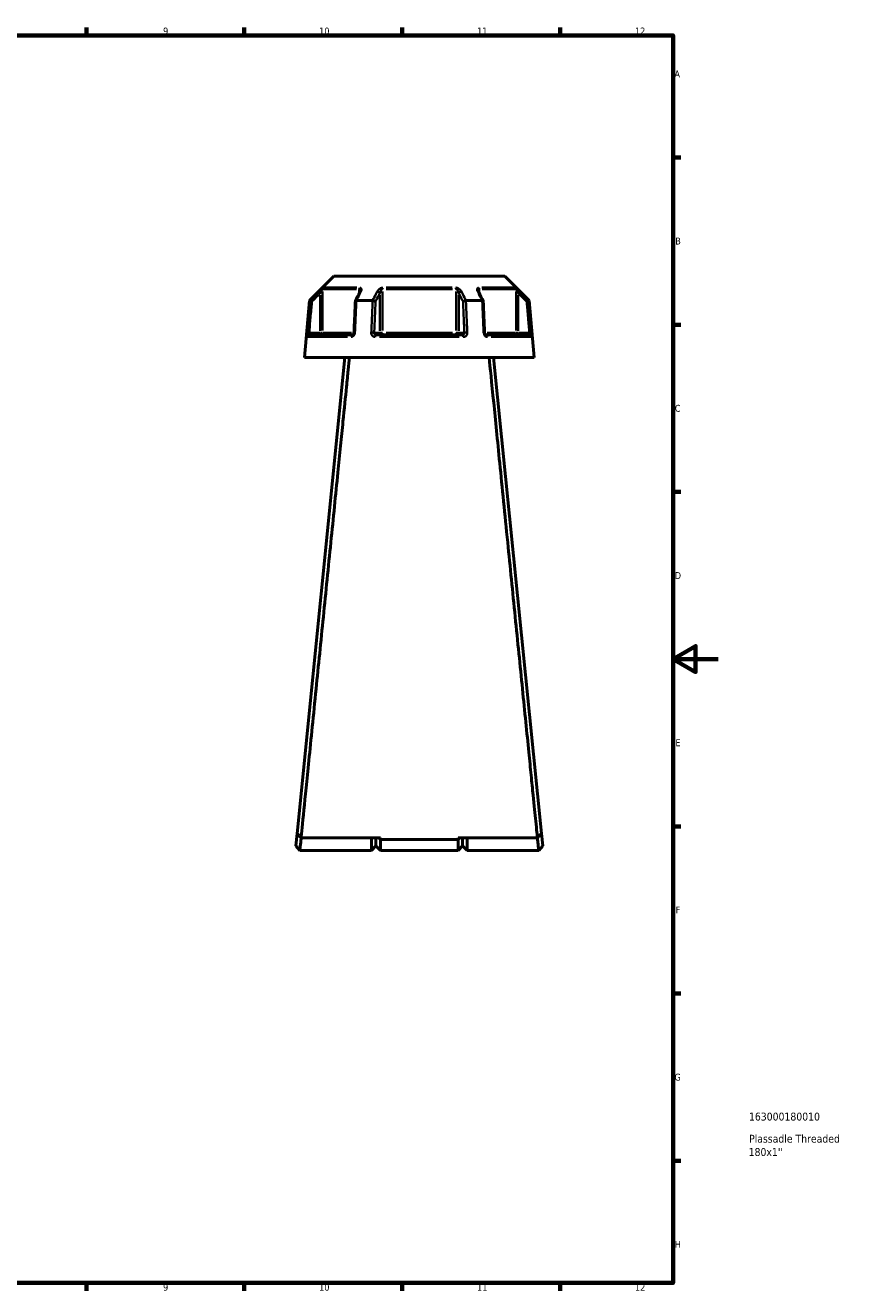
# Model space of a CAD drawing. Header units: millimetres. Extents: x 0 to 898, y 0 to 872.
# Tile 14 of 15: x 534 to 898, y 17 to 578. Entities that reach past the tile are written whole.
import ezdxf

# ---------------------------------------------------------------- set-up
doc = ezdxf.new("R2010")
doc.units = ezdxf.units.MM
for name, color, linetype, lineweight in [('Border (ANSI)', 7, 'Continuous', 70), ('Title (ISO)', 7, 'Continuous', 50), ('Visible (ANSI)', 7, 'Continuous', 50), ('Visible Narrow (ANSI)', 7, 'Continuous', 35)]:
    doc.layers.add(name, color=color, linetype=linetype, lineweight=lineweight)
doc.styles.add('Note Text (ANSI)', font='tahoma.ttf')
doc.styles.add('Note Text (ISO)', font='tahoma.ttf')

# ---------------------------------------------------------------- blocks, each defined once
blk = doc.blocks.new('Borders Default Border')
at = {"layer": 'Border (ANSI)'}
for p, q in [((560.67, 574), (560.67, 577.45)), ((630.75, 574), (630.75, 577.45)), ((700.83, 574), (700.83, 577.45)), ((770.92, 574), (770.92, 577.45)), ((821, 519.75), (824.45, 519.75)), ((821, 445.5), (824.45, 445.5)), ((821, 371.25), (824.45, 371.25)), ((821, 222.75), (824.45, 222.75)), ((821, 148.5), (824.45, 148.5)), ((821, 74.25), (824.45, 74.25)), ((560.67, 20), (560.67, 16.55)), ((630.75, 20), (630.75, 16.55)), ((700.83, 20), (700.83, 16.55)), ((770.92, 20), (770.92, 16.55))]:
    blk.add_line(p, q, dxfattribs=at)
at = {"layer": 'Border (ANSI)', "flags": 128}
for points in [[(20, 20), (20, 574), (821, 574), (821, 20), (20, 20)], [(841, 297), (821, 297), (831, 302.77), (831, 291.23), (821, 297)]]:
    blk.add_lwpolyline(points, dxfattribs=at)
at = {"layer": 'Border (ANSI)', "attachment_point": 7, "style": 'Note Text (ANSI)'}
for s, insert, char_height in [('9', (594.7, 574.34), 3.05), ('10', (663.96, 574.34), 3.048), ('11', (734.04, 574.4), 3.048), ('12', (804.13, 574.4), 3.048), ('A', (821.63, 555.35), 3.05), ('B', (821.99, 481.1), 3.05), ('C', (821.8, 406.8), 3.05), ('D', (821.81, 332.6), 3.05), ('E', (822.05, 258.35), 3.05), ('F', (822.14, 184.1), 3.05), ('G', (821.66, 109.79), 3.05), ('H', (821.81, 35.6), 3.05), ('9', (594.7, 16.49), 3.05), ('10', (663.96, 16.49), 3.048), ('11', (734.04, 16.55), 3.048), ('12', (804.13, 16.55), 3.048)]:
    blk.add_mtext(s, dxfattribs=dict(at, insert=insert, char_height=char_height))
blk = doc.blocks.new('Title Blocks ISO')
at = {"layer": 'Title (ISO)', "style": 'Note Text (ISO)'}
for tag, p in [('PART_NUMBER_001', (33.69, 72.11)), ('DESCRIPTION_001', (33.74, 62.29)), ('DESCRIPTION_002', (33.56, 56.38))]:
    blk.add_attdef(tag, p, '', height=3.5, dxfattribs=at)

msp = doc.modelspace()

# ---------------------------------------------------------------- linework, layer by layer
at = {"layer": 'Visible (ANSI)'}
for p, q in [((670.434, 467.061), (659.604, 456.231)), ((670.434, 467.061), (746.352, 467.061)), ((746.352, 467.061), (757.182, 456.231)), ((659.604, 456.231), (657.393, 430.961)), ((659.604, 456.231), (659.781, 456.231)), ((680.484, 456.231), (687.69, 456.231)), ((729.095, 456.231), (736.301, 456.231)), ((757.004, 456.231), (757.182, 456.231)), ((757.182, 456.231), (759.393, 430.961)), ((659.563, 440.961), (678.695, 440.961)), ((689.261, 440.961), (727.525, 440.961)), ((738.09, 440.961), (757.222, 440.961)), ((675.393, 430.961), (654.155, 219.643)), ((657.393, 430.961), (759.393, 430.961)), ((762.631, 219.643), (741.393, 430.961)), ((654.155, 219.643), (653.593, 214.051)), ((763.193, 214.051), (762.631, 219.643)), ((655.393, 212.061), (653.593, 214.051)), ((691.143, 217.628), (655.952, 217.628)), ((687.143, 212.061), (687.143, 217.628)), ((689.143, 214.061), (687.143, 212.061)), ((689.143, 217.628), (689.143, 214.061)), ((689.143, 214.061), (689.143, 217.628)), ((689.143, 214.061), (691.143, 212.061)), ((690.373, 217.628), (691.143, 216.891)), ((691.143, 217.628), (691.143, 216.891)), ((691.143, 216.891), (691.143, 212.061)), ((725.643, 216.891), (691.143, 216.891)), ((760.833, 217.628), (725.643, 217.628)), ((726.412, 217.628), (725.643, 216.891)), ((725.643, 216.891), (725.643, 217.628)), ((725.643, 212.061), (725.643, 216.891)), ((727.643, 214.061), (725.643, 212.061)), ((727.643, 214.061), (727.643, 217.628)), ((727.643, 217.628), (727.643, 214.061)), ((727.643, 214.061), (729.643, 212.061)), ((729.643, 217.628), (729.643, 212.061)), ((763.193, 214.051), (761.393, 212.061)), ((687.143, 212.061), (655.393, 212.061)), ((725.643, 212.061), (691.143, 212.061)), ((761.393, 212.061), (729.643, 212.061))]:
    msp.add_line(p, q, dxfattribs=at)
for centre, major_axis, ratio, start_param, end_param in [((6799.393, -11400.199), (201.782, -16737.675), 0.5089209, 3.918776, 3.9191035), ((-5282.1, -11203.037), (199.594, 16459.391), 0.5089726, 5.5057078, 5.5060408)]:
    msp.add_ellipse(centre, major_axis=major_axis, ratio=ratio, start_param=start_param, end_param=end_param, dxfattribs=at)
for points in [[(659.781, 456.231), (659.782, 456.231), (659.783, 456.231), (659.783, 456.23)], [(680.463, 456.23), (680.47, 456.231), (680.477, 456.231), (680.484, 456.231)], [(687.69, 456.231), (687.697, 456.231), (687.705, 456.231), (687.713, 456.23)], [(729.073, 456.23), (729.08, 456.231), (729.088, 456.231), (729.095, 456.231)], [(736.301, 456.231), (736.308, 456.231), (736.315, 456.231), (736.322, 456.23)], [(757.002, 456.23), (757.003, 456.231), (757.003, 456.231), (757.004, 456.231)]]:
    msp.add_open_spline(points, degree=3, dxfattribs=at)
for points, knots in [([(660.744, 455.781), (660.743, 455.782), (660.741, 455.782), (660.621, 455.839), (660.503, 455.894), (660.282, 455.997), (660.18, 456.045), (660.003, 456.128), (659.93, 456.162), (659.825, 456.211), (659.793, 456.226), (659.783, 456.23)], [-0.153857, -0.153857, -0.153857, -0.153857, -0.15338163, -0.15338163, -0.11415679, -0.11415679, -0.07544441, -0.07544441, -0.03695525, -0.03695525, 0, 0, 0, 0]), ([(680.027, 456.007), (679.986, 455.074), (679.945, 454.14), (679.863, 452.273), (679.822, 451.34), (679.74, 449.473), (679.699, 448.539), (679.617, 446.672), (679.576, 445.739), (679.494, 443.872), (679.453, 442.938), (679.412, 442.005)], [0.6644982, 0.6644982, 0.6644982, 0.6644982, 0.9456256, 0.9456256, 1.226753, 1.226753, 1.5078805, 1.5078805, 1.7890079, 1.7890079, 2.0701353, 2.0701353, 2.0701353, 2.0701353]), ([(680.463, 456.23), (680.362, 456.226), (680.275, 456.211), (680.134, 456.162), (680.083, 456.128), (680.037, 456.062), (680.028, 456.035), (680.027, 456.007)], [-0.153740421, -0.153740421, -0.153740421, -0.153740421, -0.116698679, -0.116698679, -0.078119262, -0.078119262, -0.055255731, -0.055255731, -0.055255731, -0.055255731]), ([(682.146, 460.456), (682.146, 460.441), (682.145, 460.421), (682.138, 460.371), (682.133, 460.341), (682.118, 460.275), (682.107, 460.238), (682.081, 460.159), (682.066, 460.117), (682.029, 460.028), (682.008, 459.983), (681.984, 459.935)], [0.20265986, 0.20265986, 0.20265986, 0.20265986, 0.23121109, 0.23121109, 0.25976233, 0.25976233, 0.28831356, 0.28831356, 0.3168648, 0.3168648, 0.34541603, 0.34541603, 0.34541603, 0.34541603]), ([(688.985, 455.781), (688.984, 455.782), (688.984, 455.782), (688.923, 455.839), (688.844, 455.894), (688.655, 455.997), (688.547, 456.045), (688.313, 456.128), (688.189, 456.162), (687.943, 456.211), (687.824, 456.226), (687.713, 456.23)], [-0.153857, -0.153857, -0.153857, -0.153857, -0.15338182, -0.15338182, -0.11415687, -0.11415687, -0.07544477, -0.07544477, -0.03695534, -0.03695534, 0, 0, 0, 0]), ([(729.073, 456.23), (728.961, 456.226), (728.842, 456.211), (728.597, 456.162), (728.472, 456.128), (728.238, 456.045), (728.13, 455.997), (727.941, 455.894), (727.862, 455.839), (727.802, 455.782), (727.801, 455.782), (727.8, 455.781)], [-0.15374042, -0.15374042, -0.15374042, -0.15374042, -0.11669868, -0.11669868, -0.07811926, -0.07811926, -0.03931665, -0.03931665, 0, 0, 0.00047629, 0.00047629, 0.00047629, 0.00047629]), ([(734.801, 459.935), (734.777, 459.983), (734.756, 460.028), (734.72, 460.117), (734.704, 460.159), (734.678, 460.238), (734.668, 460.275), (734.652, 460.341), (734.647, 460.371), (734.641, 460.421), (734.64, 460.441), (734.64, 460.456)], [0, 0, 0, 0, 0.02855139, 0.02855139, 0.05710278, 0.05710278, 0.08565416, 0.08565416, 0.11420555, 0.11420555, 0.14275694, 0.14275694, 0.14275694, 0.14275694]), ([(736.759, 456.007), (736.757, 456.035), (736.748, 456.062), (736.703, 456.128), (736.652, 456.162), (736.51, 456.211), (736.423, 456.226), (736.322, 456.23)], [-0.098254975, -0.098254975, -0.098254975, -0.098254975, -0.075444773, -0.075444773, -0.036955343, -0.036955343, 0, 0, 0, 0]), ([(737.373, 442.005), (737.332, 442.938), (737.291, 443.872), (737.21, 445.739), (737.169, 446.672), (737.087, 448.539), (737.046, 449.473), (736.964, 451.34), (736.923, 452.273), (736.841, 454.14), (736.8, 455.074), (736.759, 456.007)], [1.2046153, 1.2046153, 1.2046153, 1.2046153, 1.4857428, 1.4857428, 1.7668702, 1.7668702, 2.0479976, 2.0479976, 2.329125, 2.329125, 2.6102525, 2.6102525, 2.6102525, 2.6102525]), ([(756.041, 455.781), (756.043, 455.782), (756.044, 455.782), (756.164, 455.839), (756.282, 455.894), (756.504, 455.997), (756.606, 456.045), (756.782, 456.128), (756.855, 456.162), (756.96, 456.211), (756.992, 456.226), (757.002, 456.23)], [-0.00047648, -0.00047648, -0.00047648, -0.00047648, 0, 0, 0.03931654, 0.03931654, 0.07811943, 0.07811943, 0.11669858, 0.11669858, 0.15374023, 0.15374023, 0.15374023, 0.15374023]), ([(679.412, 442.005), (679.408, 441.906), (679.393, 441.805), (679.344, 441.614), (679.31, 441.523), (679.228, 441.359), (679.181, 441.285), (679.079, 441.16), (679.026, 441.109), (678.919, 441.029), (678.866, 441.002), (678.772, 440.967), (678.731, 440.961), (678.695, 440.961)], [0, 0, 0, 0, 0.05067005, 0.05067005, 0.10084685, 0.10084685, 0.1507669, 0.1507669, 0.20138762, 0.20138762, 0.25586434, 0.25586434, 0.31481094, 0.31481094, 0.31481094, 0.31481094]), ([(738.09, 440.961), (738.052, 440.961), (738.008, 440.968), (737.901, 441.01), (737.838, 441.046), (737.718, 441.148), (737.662, 441.209), (737.562, 441.351), (737.518, 441.431), (737.445, 441.605), (737.417, 441.699), (737.385, 441.864), (737.377, 441.935), (737.373, 442.005)], [0, 0, 0, 0, 0.06296271, 0.06296271, 0.12592542, 0.12592542, 0.17893056, 0.17893056, 0.22915943, 0.22915943, 0.27910739, 0.27910739, 0.31481354, 0.31481354, 0.31481354, 0.31481354]), ([(655.952, 217.628), (656.144, 219.531), (656.571, 223.775), (657.783, 235.815), (658.53, 243.233), (660.347, 261.295), (661.437, 272.122), (663.637, 293.997), (664.726, 304.831), (665.832, 315.832), (666.385, 321.332), (666.942, 326.873), (668.051, 337.913), (668.604, 343.411), (669.691, 354.238), (670.227, 359.568), (671.268, 369.937), (671.774, 374.977), (672.673, 383.927), (673.071, 387.893), (673.832, 395.468), (674.194, 399.076), (675.115, 408.257), (675.635, 413.433), (676.36, 420.656), (676.61, 423.148), (677.049, 427.521), (677.237, 429.403), (677.394, 430.961)], [0.1460669, 0.1460669, 0.1460669, 0.1460669, 0.5040431, 0.5040431, 0.8281609, 0.8281609, 1.1743413, 1.1743413, 1.4758255, 1.4758255, 1.4758255, 1.6265676, 1.6265676, 1.7773097, 1.7773097, 1.9280518, 1.9280518, 2.0787939, 2.0787939, 2.2069247, 2.2069247, 2.3350555, 2.3350555, 2.5528778, 2.5528778, 2.6887397, 2.6887397, 2.8246015, 2.8246015, 2.8246015, 2.8246015]), ([(739.392, 430.961), (739.827, 426.624), (740.515, 419.76), (742.173, 403.241), (743.087, 394.143), (745.188, 373.217), (746.39, 361.245), (748.726, 337.997), (749.848, 326.832), (750.953, 315.832), (751.506, 310.331), (752.055, 304.872), (753.132, 294.159), (753.661, 288.905), (754.685, 278.723), (755.181, 273.794), (756.128, 264.371), (756.581, 259.878), (757.367, 252.062), (757.709, 248.664), (758.348, 242.313), (758.645, 239.359), (759.381, 232.045), (759.773, 228.152), (760.278, 223.138), (760.441, 221.524), (760.683, 219.122), (760.77, 218.251), (760.833, 217.628)], [-2.8246015, -2.8246015, -2.8246015, -2.8246015, -2.446457, -2.446457, -2.1231586, -2.1231586, -1.7773097, -1.7773097, -1.4758255, -1.4758255, -1.4758255, -1.3250834, -1.3250834, -1.1743413, -1.1743413, -1.0235992, -1.0235992, -0.8728572, -0.8728572, -0.7447264, -0.7447264, -0.6165956, -0.6165956, -0.3987733, -0.3987733, -0.2631961, -0.2631961, -0.1460669, -0.1460669, -0.1460669, -0.1460669]), ([(655.952, 217.628), (655.653, 217.964), (655.353, 218.299), (654.754, 218.971), (654.454, 219.307), (654.155, 219.643)], [-0.27002045, -0.27002045, -0.27002045, -0.27002045, -0.1350169, -0.1350169, 0, 0, 0, 0]), ([(762.631, 219.643), (762.331, 219.307), (762.031, 218.971), (761.432, 218.299), (761.133, 217.964), (760.833, 217.628)], [-0.27002036, -0.27002036, -0.27002036, -0.27002036, -0.13500336, -0.13500336, 0, 0, 0, 0]), ([(655.393, 212.062), (655.393, 212.062), (655.414, 212.273), (655.519, 213.298), (655.626, 214.349), (655.826, 216.312), (655.89, 216.948), (655.959, 217.628)], [-3.1415927, -3.1415927, -3.1415927, -3.1415927, -2.8142821, -2.8142821, -2.3328191, -2.3328191, -2.1317094, -2.1317094, -2.1317094, -2.1317094]), ([(760.826, 217.628), (760.895, 216.948), (760.96, 216.312), (761.159, 214.349), (761.266, 213.298), (761.371, 212.273), (761.393, 212.062), (761.393, 212.062)], [2.1317094, 2.1317094, 2.1317094, 2.1317094, 2.3328191, 2.3328191, 2.8142821, 2.8142821, 3.1415927, 3.1415927, 3.1415927, 3.1415927])]:
    msp.add_open_spline(points, degree=3, knots=knots, dxfattribs=at)
at = {"layer": 'Visible Narrow (ANSI)'}
for p, q in [((680.461, 461.256), (665.716, 461.256)), ((666.005, 461.963), (680.65, 461.963)), ((681.76, 461.167), (681.76, 459.577)), ((723.137, 461.256), (693.648, 461.256)), ((693.748, 461.963), (723.038, 461.963)), ((735.025, 459.577), (735.025, 461.167)), ((736.135, 461.963), (750.781, 461.963)), ((751.069, 461.256), (736.324, 461.256)), ((663.766, 460.188), (664.411, 459.54)), ((664.464, 458.61), (664.464, 442.837)), ((665.455, 442.926), (665.455, 460.291)), ((690.845, 458.61), (690.845, 442.837)), ((692.087, 442.926), (692.087, 460.291)), ((724.698, 460.291), (724.698, 442.926)), ((725.94, 442.837), (725.94, 458.61)), ((751.331, 460.291), (751.331, 442.926)), ((752.321, 442.837), (752.321, 458.61)), ((752.374, 459.54), (753.02, 460.188)), ((659.457, 441.967), (658.547, 442.047)), ((676.52, 440.048), (658.863, 440.048)), ((664.217, 441.961), (659.777, 441.961)), ((664.464, 441.882), (664.464, 440.964)), ((665.442, 441.961), (664.536, 441.961)), ((665.69, 441.961), (678.298, 441.961)), ((690.722, 441.961), (688.502, 441.961)), ((726.05, 440.048), (690.736, 440.048)), ((692.02, 441.961), (690.883, 441.961)), ((693.648, 441.961), (723.137, 441.961)), ((725.902, 441.961), (724.765, 441.961)), ((728.284, 441.961), (726.064, 441.961)), ((738.487, 441.961), (751.096, 441.961)), ((757.922, 440.048), (740.265, 440.048)), ((752.25, 441.961), (751.343, 441.961)), ((752.321, 440.964), (752.321, 441.882)), ((757.008, 441.961), (752.568, 441.961)), ((758.239, 442.047), (757.329, 441.967))]:
    msp.add_line(p, q, dxfattribs=at)
for centre, major_axis, ratio, start_param, end_param in [((666.445, 461.256), (0, -1), 0.9904959, 3.9662607, 4.6731191), ((682.374, 461.256), (0, 1), 0.6143631, 0.8246681, 1.5315264), ((692.463, 461.256), (0, -1), 0.3761328, 3.9662607, 4.6731191), ((724.322, 461.256), (0, 1), 0.3761328, 4.7516589, 5.4585172), ((734.411, 461.256), (0, -1), 0.6143631, 1.6100662, 2.3169246), ((750.34, 461.256), (0, 1), 0.9904959, 4.7516589, 5.4585172), ((682.878, 459.486), (-0.894, 0.449), 0.6136988, 5.5048942, 6.2422226), ((689.979, 459.486), (-0.894, 0.449), 0.6136988, 3.9026286, 5.2571626), ((726.806, 459.486), (-0.894, -0.449), 0.6136988, 4.1676154, 5.5221494), ((733.908, 459.486), (0.894, 0.449), 0.6136988, 0.0409627, 0.7782911), ((659.563, 439.961), (0, 1), 0.992287, 0.0741765, 1.4093534), ((664.464, 441.961), (0, -1), 0.9904959, 0.0785398, 1.4922565), ((678.695, 439.961), (0, 1), 0.6034974, 0.0741765, 1.4093534), ((680.411, 441.961), (-0.999, 0.044), 0.0757423, 5.369153, 6.2350783), ((687.512, 441.961), (0.999, -0.044), 0.0757423, 0.5996329, 1.9382948), ((689.261, 439.961), (0, 1), 0.3887896, 0.0741765, 1.4093534), ((691.711, 441.961), (0, -1), 0.8660254, 4.7909288, 6.2046455), ((691.711, 441.961), (0, -1), 0.3761328, 0.0785398, 1.4922565), ((725.074, 441.961), (0, -1), 0.3761328, 4.7909288, 6.2046455), ((725.074, 441.961), (0, -1), 0.8660254, 0.0785398, 1.4922565), ((727.525, 439.961), (0, 1), 0.3887896, 4.8738319, 6.2090088), ((729.273, 441.961), (0.999, 0.044), 0.0757423, 1.2032978, 2.5419597), ((736.374, 441.961), (0.999, 0.044), 0.0757423, 0.048107, 0.9140323), ((738.09, 439.961), (0, 1), 0.6034974, 4.8738319, 6.2090088), ((752.321, 441.961), (0, -1), 0.9904959, 4.7909288, 6.2046455), ((757.222, 439.961), (0, 1), 0.992287, 4.8738319, 6.2090088)]:
    msp.add_ellipse(centre, major_axis=major_axis, ratio=ratio, start_param=start_param, end_param=end_param, dxfattribs=at)
for points, knots in [([(665.745, 461.963), (665.713, 461.963), (665.639, 461.919), (665.308, 461.67), (664.952, 461.346), (664.318, 460.744), (664.037, 460.469), (663.76, 460.193)], [-0.34541645, -0.34541645, -0.34541645, -0.34541645, -0.27620858, -0.27620858, -0.11734182, -0.11734182, 0, 0, 0, 0]), ([(664.464, 459.486), (664.603, 459.762), (664.743, 460.036), (665.06, 460.639), (665.238, 460.963), (665.402, 461.212), (665.439, 461.256), (665.455, 461.256)], [0, 0, 0, 0, 0.11734182, 0.11734182, 0.27620858, 0.27620858, 0.34541645, 0.34541645, 0.34541645, 0.34541645]), ([(681.76, 461.256), (681.794, 461.256), (681.826, 461.25), (681.904, 461.22), (681.947, 461.187), (682.031, 461.084), (682.067, 461.004), (682.117, 460.826), (682.132, 460.731), (682.144, 460.573), (682.146, 460.515), (682.146, 460.456)], [0, 0, 0, 0, 0.02585168, 0.02585168, 0.06721438, 0.06721438, 0.12288915, 0.12288915, 0.17445287, 0.17445287, 0.20265986, 0.20265986, 0.20265986, 0.20265986]), ([(682.469, 460.193), (682.58, 460.415), (682.659, 460.634), (682.734, 461.017), (682.742, 461.183), (682.701, 461.438), (682.67, 461.534), (682.567, 461.711), (682.492, 461.791), (682.32, 461.894), (682.234, 461.927), (682.075, 461.957), (682.009, 461.963), (681.94, 461.963)], [-0.34541603, -0.34541603, -0.34541603, -0.34541603, -0.25141662, -0.25141662, -0.17445287, -0.17445287, -0.12288915, -0.12288915, -0.06721438, -0.06721438, -0.02585168, -0.02585168, 0, 0, 0, 0]), ([(692.197, 461.963), (691.995, 461.963), (691.781, 461.925), (691.049, 461.691), (690.595, 461.357), (690.013, 460.744), (689.823, 460.469), (689.684, 460.193)], [-0.34541684, -0.34541684, -0.34541684, -0.34541684, -0.28109054, -0.28109054, -0.11734182, -0.11734182, 0, 0, 0, 0]), ([(690.845, 459.486), (690.914, 459.762), (691.009, 460.036), (691.297, 460.649), (691.522, 460.984), (691.882, 461.218), (691.988, 461.256), (692.087, 461.256)], [0, 0, 0, 0, 0.11734182, 0.11734182, 0.28109054, 0.28109054, 0.34541684, 0.34541684, 0.34541684, 0.34541684]), ([(727.101, 460.193), (726.99, 460.415), (726.845, 460.635), (726.522, 461.017), (726.354, 461.184), (726.035, 461.438), (725.896, 461.534), (725.588, 461.711), (725.417, 461.791), (725.106, 461.894), (724.971, 461.927), (724.752, 461.957), (724.669, 461.963), (724.588, 461.963)], [-0.345416, -0.345416, -0.345416, -0.345416, -0.25131567, -0.25131567, -0.17440412, -0.17440412, -0.12292214, -0.12292214, -0.06721438, -0.06721438, -0.02585168, -0.02585168, 0, 0, 0, 0]), ([(724.698, 461.256), (724.738, 461.256), (724.779, 461.25), (724.886, 461.22), (724.953, 461.187), (725.106, 461.084), (725.191, 461.004), (725.343, 460.826), (725.411, 460.731), (725.569, 460.477), (725.652, 460.31), (725.813, 459.928), (725.885, 459.708), (725.94, 459.486)], [0, 0, 0, 0, 0.02585168, 0.02585168, 0.06721438, 0.06721438, 0.12292214, 0.12292214, 0.17440412, 0.17440412, 0.25131567, 0.25131567, 0.345416, 0.345416, 0.345416, 0.345416]), ([(734.845, 461.963), (734.678, 461.963), (734.532, 461.927), (734.113, 461.698), (734.024, 461.36), (734.088, 460.744), (734.178, 460.469), (734.317, 460.193)], [-0.34541683, -0.34541683, -0.34541683, -0.34541683, -0.28278882, -0.28278882, -0.11734182, -0.11734182, 0, 0, 0, 0]), ([(734.64, 460.456), (734.64, 460.753), (734.689, 461.016), (734.871, 461.22), (734.943, 461.256), (735.025, 461.256)], [0.14275694, 0.14275694, 0.14275694, 0.14275694, 0.28278882, 0.28278882, 0.34541683, 0.34541683, 0.34541683, 0.34541683]), ([(753.025, 460.193), (752.802, 460.416), (752.576, 460.637), (752.177, 461.02), (752.002, 461.186), (751.726, 461.439), (751.62, 461.533), (751.415, 461.71), (751.318, 461.791), (751.179, 461.894), (751.129, 461.927), (751.07, 461.957), (751.053, 461.963), (751.041, 461.963)], [-0.34541583, -0.34541583, -0.34541583, -0.34541583, -0.25081718, -0.25081718, -0.17415567, -0.17415567, -0.12305037, -0.12305037, -0.06721438, -0.06721438, -0.02585168, -0.02585168, 0, 0, 0, 0]), ([(751.331, 461.256), (751.337, 461.256), (751.345, 461.25), (751.375, 461.22), (751.399, 461.187), (751.468, 461.083), (751.517, 461.003), (751.619, 460.826), (751.672, 460.731), (751.81, 460.479), (751.897, 460.313), (752.097, 459.93), (752.209, 459.709), (752.321, 459.486)], [0, 0, 0, 0, 0.02585168, 0.02585168, 0.06721438, 0.06721438, 0.12305037, 0.12305037, 0.17415567, 0.17415567, 0.25081718, 0.25081718, 0.34541583, 0.34541583, 0.34541583, 0.34541583]), ([(659.783, 456.23), (659.767, 456.04), (659.75, 455.849), (659.528, 453.322), (659.323, 450.985), (659.117, 448.648), (658.924, 446.448), (658.731, 444.248), (658.538, 442.048)], [-2.6283076, -2.6283076, -2.6283076, -2.6283076, -2.5709553, -2.5709553, -1.86716, -1.86716, -1.86716, -1.2046153, -1.2046153, -1.2046153, -1.2046153]), ([(659.531, 441.961), (659.724, 444.161), (659.917, 446.361), (660.11, 448.561), (660.315, 450.898), (660.52, 453.235), (660.732, 455.642), (660.738, 455.711), (660.744, 455.781)], [1.2046153, 1.2046153, 1.2046153, 1.2046153, 1.86716, 1.86716, 1.86716, 2.5709553, 2.5709553, 2.5919584, 2.5919584, 2.5919584, 2.5919584]), ([(663.76, 460.193), (663.374, 459.809), (662.987, 459.424), (662.601, 459.039), (661.661, 458.103), (660.721, 457.167), (659.781, 456.231)], [-0.97913562, -0.97913562, -0.97913562, -0.97913562, -0.81558793, -0.81558793, -0.81558793, -0.41761533, -0.41761533, -0.41761533, -0.41761533]), ([(660.744, 455.781), (661.598, 456.632), (662.451, 457.482), (663.305, 458.332), (663.692, 458.717), (664.078, 459.102), (664.464, 459.486)], [0.4540793, 0.4540793, 0.4540793, 0.4540793, 0.81558793, 0.81558793, 0.81558793, 0.97913562, 0.97913562, 0.97913562, 0.97913562]), ([(679.842, 442.048), (679.939, 444.248), (680.035, 446.448), (680.131, 448.648), (680.234, 450.985), (680.336, 453.322), (680.447, 455.849), (680.455, 456.04), (680.463, 456.23)], [-2.0701353, -2.0701353, -2.0701353, -2.0701353, -1.4075907, -1.4075907, -1.4075907, -0.7037953, -0.7037953, -0.646443, -0.646443, -0.646443, -0.646443]), ([(680.484, 456.231), (680.953, 457.167), (681.422, 458.103), (681.891, 459.039), (682.083, 459.424), (682.276, 459.809), (682.469, 460.193)], [-1.77741341, -1.77741341, -1.77741341, -1.77741341, -1.37946039, -1.37946039, -1.37946039, -1.21589312, -1.21589312, -1.21589312, -1.21589312]), ([(687.713, 456.23), (687.704, 456.04), (687.696, 455.849), (687.585, 453.322), (687.482, 450.985), (687.379, 448.648), (687.282, 446.448), (687.185, 444.248), (687.088, 442.048)], [-2.6283076, -2.6283076, -2.6283076, -2.6283076, -2.5709553, -2.5709553, -1.86716, -1.86716, -1.86716, -1.2046153, -1.2046153, -1.2046153, -1.2046153]), ([(689.684, 460.193), (689.49, 459.809), (689.297, 459.424), (689.103, 459.039), (688.632, 458.103), (688.161, 457.167), (687.69, 456.231)], [-2.76548325, -2.76548325, -2.76548325, -2.76548325, -2.60193539, -2.60193539, -2.60193539, -2.20396296, -2.20396296, -2.20396296, -2.20396296]), ([(688.378, 441.961), (688.475, 444.161), (688.572, 446.361), (688.668, 448.561), (688.771, 450.898), (688.873, 453.235), (688.979, 455.642), (688.982, 455.711), (688.985, 455.781)], [1.2046153, 1.2046153, 1.2046153, 1.2046153, 1.86716, 1.86716, 1.86716, 2.5709553, 2.5709553, 2.5919584, 2.5919584, 2.5919584, 2.5919584]), ([(688.985, 455.781), (689.412, 456.632), (689.839, 457.482), (690.266, 458.332), (690.459, 458.717), (690.652, 459.102), (690.845, 459.486)], [2.24042693, 2.24042693, 2.24042693, 2.24042693, 2.60193539, 2.60193539, 2.60193539, 2.76548325, 2.76548325, 2.76548325, 2.76548325]), ([(725.94, 459.486), (726.133, 459.102), (726.326, 458.717), (726.52, 458.332), (726.947, 457.482), (727.373, 456.632), (727.8, 455.781)], [1.21589312, 1.21589312, 1.21589312, 1.21589312, 1.37944098, 1.37944098, 1.37944098, 1.74094944, 1.74094944, 1.74094944, 1.74094944]), ([(729.095, 456.231), (728.625, 457.167), (728.153, 458.103), (727.682, 459.039), (727.489, 459.424), (727.295, 459.809), (727.101, 460.193)], [-1.77741341, -1.77741341, -1.77741341, -1.77741341, -1.37944098, -1.37944098, -1.37944098, -1.21589312, -1.21589312, -1.21589312, -1.21589312]), ([(727.8, 455.781), (727.803, 455.711), (727.806, 455.642), (727.912, 453.235), (728.015, 450.898), (728.117, 448.561), (728.214, 446.361), (728.31, 444.161), (728.407, 441.961)], [0.6827923, 0.6827923, 0.6827923, 0.6827923, 0.7037953, 0.7037953, 1.4075907, 1.4075907, 1.4075907, 2.0701353, 2.0701353, 2.0701353, 2.0701353]), ([(729.697, 442.048), (729.6, 444.248), (729.503, 446.448), (729.407, 448.648), (729.304, 450.985), (729.201, 453.322), (729.089, 455.849), (729.081, 456.04), (729.073, 456.23)], [-2.0701353, -2.0701353, -2.0701353, -2.0701353, -1.4075907, -1.4075907, -1.4075907, -0.7037953, -0.7037953, -0.646443, -0.646443, -0.646443, -0.646443]), ([(734.317, 460.193), (734.509, 459.809), (734.702, 459.424), (734.894, 459.04), (735.363, 458.104), (735.832, 457.167), (736.301, 456.231)], [-2.76548325, -2.76548325, -2.76548325, -2.76548325, -2.60198874, -2.60198874, -2.60198874, -2.20396296, -2.20396296, -2.20396296, -2.20396296]), ([(736.322, 456.23), (736.33, 456.04), (736.339, 455.849), (736.449, 453.322), (736.552, 450.985), (736.654, 448.648), (736.75, 446.448), (736.847, 444.248), (736.943, 442.048)], [-2.6283076, -2.6283076, -2.6283076, -2.6283076, -2.5709553, -2.5709553, -1.8671599, -1.8671599, -1.8671599, -1.2046153, -1.2046153, -1.2046153, -1.2046153]), ([(752.321, 459.486), (752.707, 459.102), (753.093, 458.717), (753.48, 458.333), (754.334, 457.482), (755.187, 456.632), (756.041, 455.781)], [1.21589312, 1.21589312, 1.21589312, 1.21589312, 1.37936806, 1.37936806, 1.37936806, 1.74094944, 1.74094944, 1.74094944, 1.74094944]), ([(757.004, 456.231), (756.064, 457.167), (755.124, 458.104), (754.184, 459.04), (753.798, 459.425), (753.411, 459.809), (753.025, 460.193)], [-1.77741341, -1.77741341, -1.77741341, -1.77741341, -1.37936806, -1.37936806, -1.37936806, -1.21589312, -1.21589312, -1.21589312, -1.21589312]), ([(756.041, 455.781), (756.047, 455.711), (756.054, 455.642), (756.265, 453.235), (756.47, 450.898), (756.675, 448.561), (756.868, 446.361), (757.062, 444.161), (757.255, 441.961)], [0.6827923, 0.6827923, 0.6827923, 0.6827923, 0.7037955, 0.7037955, 1.407591, 1.407591, 1.407591, 2.0701353, 2.0701353, 2.0701353, 2.0701353]), ([(758.247, 442.048), (758.054, 444.248), (757.861, 446.448), (757.668, 448.648), (757.463, 450.985), (757.257, 453.322), (757.035, 455.849), (757.019, 456.04), (757.002, 456.23)], [-2.0701353, -2.0701353, -2.0701353, -2.0701353, -1.407591, -1.407591, -1.407591, -0.7037955, -0.7037955, -0.646443, -0.646443, -0.646443, -0.646443]), ([(658.538, 442.048), (658.497, 441.577), (658.469, 441.106), (658.465, 440.478), (658.478, 440.272), (658.524, 440.085), (658.547, 440.048), (658.575, 440.048)], [-0.31481287, -0.31481287, -0.31481287, -0.31481287, -0.1729885, -0.1729885, -0.06653404, -0.06653404, 0, 0, 0, 0]), ([(659.563, 440.961), (659.536, 440.961), (659.513, 440.979), (659.469, 441.073), (659.457, 441.176), (659.462, 441.49), (659.489, 441.725), (659.531, 441.961)], [0, 0, 0, 0, 0.06653404, 0.06653404, 0.1729885, 0.1729885, 0.31481287, 0.31481287, 0.31481287, 0.31481287]), ([(678.094, 440.048), (678.442, 440.048), (678.8, 440.188), (679.289, 440.608), (679.455, 440.819), (679.676, 441.244), (679.748, 441.445), (679.82, 441.783), (679.837, 441.916), (679.842, 442.048)], [-0.31481094, -0.31481094, -0.31481094, -0.31481094, -0.18655676, -0.18655676, -0.10364264, -0.10364264, -0.03986256, -0.03986256, 0, 0, 0, 0]), ([(687.088, 442.048), (687.075, 441.759), (687.122, 441.47), (687.341, 440.901), (687.535, 440.632), (687.97, 440.28), (688.19, 440.168), (688.569, 440.068), (688.721, 440.048), (688.873, 440.048)], [-0.31481397, -0.31481397, -0.31481397, -0.31481397, -0.2278058, -0.2278058, -0.12655878, -0.12655878, -0.04867645, -0.04867645, 0, 0, 0, 0]), ([(689.261, 440.961), (689.181, 440.961), (689.102, 440.971), (688.907, 441.021), (688.795, 441.077), (688.578, 441.253), (688.484, 441.387), (688.383, 441.672), (688.366, 441.816), (688.378, 441.961)], [0, 0, 0, 0, 0.04867645, 0.04867645, 0.12655878, 0.12655878, 0.2278058, 0.2278058, 0.31481397, 0.31481397, 0.31481397, 0.31481397]), ([(728.407, 441.961), (728.413, 441.895), (728.412, 441.829), (728.395, 441.66), (728.368, 441.559), (728.271, 441.347), (728.191, 441.241), (727.937, 441.031), (727.735, 440.961), (727.525, 440.961)], [0, 0, 0, 0, 0.03982627, 0.03982627, 0.1035483, 0.1035483, 0.18638694, 0.18638694, 0.31481104, 0.31481104, 0.31481104, 0.31481104]), ([(727.912, 440.048), (728.314, 440.048), (728.709, 440.188), (729.218, 440.609), (729.382, 440.82), (729.588, 441.245), (729.649, 441.446), (729.697, 441.783), (729.703, 441.916), (729.697, 442.048)], [-0.31481104, -0.31481104, -0.31481104, -0.31481104, -0.18638694, -0.18638694, -0.1035483, -0.1035483, -0.03982627, -0.03982627, 0, 0, 0, 0]), ([(736.943, 442.048), (736.948, 441.942), (736.959, 441.836), (737.052, 441.318), (737.237, 440.927), (737.699, 440.404), (737.942, 440.233), (738.361, 440.078), (738.527, 440.048), (738.691, 440.048)], [-0.31481354, -0.31481354, -0.31481354, -0.31481354, -0.28284699, -0.28284699, -0.15713721, -0.15713721, -0.06043739, -0.06043739, 0, 0, 0, 0]), ([(757.255, 441.961), (757.266, 441.895), (757.277, 441.829), (757.301, 441.662), (757.312, 441.562), (757.328, 441.35), (757.329, 441.245), (757.312, 441.055), (757.287, 440.987), (757.24, 440.963), (757.231, 440.961), (757.222, 440.961)], [0, 0, 0, 0, 0.03957477, 0.03957477, 0.1028944, 0.1028944, 0.18520991, 0.18520991, 0.29222008, 0.29222008, 0.31481112, 0.31481112, 0.31481112, 0.31481112]), ([(758.21, 440.048), (758.22, 440.048), (758.229, 440.052), (758.277, 440.1), (758.303, 440.236), (758.321, 440.616), (758.32, 440.827), (758.304, 441.249), (758.293, 441.45), (758.269, 441.785), (758.259, 441.917), (758.247, 442.048)], [-0.31481112, -0.31481112, -0.31481112, -0.31481112, -0.29222008, -0.29222008, -0.18520991, -0.18520991, -0.1028944, -0.1028944, -0.03957477, -0.03957477, 0, 0, 0, 0])]:
    msp.add_open_spline(points, degree=3, knots=knots, dxfattribs=at)

# ---------------------------------------------------------------- block references
msp.add_blockref('Borders Default Border', (0, 0))
msp.add_blockref('Title Blocks ISO', (821, 20)).add_auto_attribs({'PART_NUMBER_001': '163000180010', 'DESCRIPTION_001': 'Plassadle Threaded', 'DESCRIPTION_002': "180x1''"})

doc.saveas('drawing.dxf')
